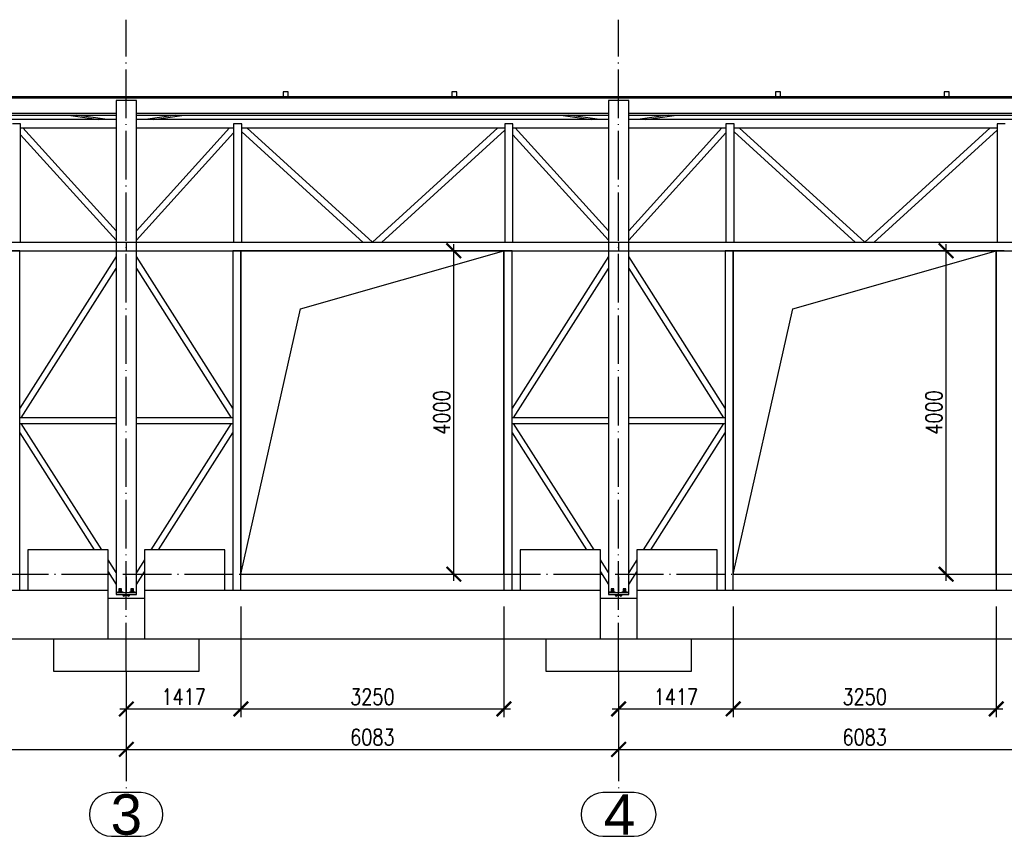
# Paper-space layout '_' of a CAD drawing. Header units: millimetres. Extents: x -84 to 662, y -65 to 409.
# Tile 6 of 8: x 348 to 469, y 158 to 259. Entities that reach past the tile are written whole.
import ezdxf

# ---------------------------------------------------------------- set-up
doc = ezdxf.new("R2010")
doc.units = ezdxf.units.MM
doc.linetypes.add('ACAD_ISO04W100', pattern=[30, 24, -3, 0, -3])
doc.layers.get('0').update_dxf_attribs({"linetype": 'CONTINUOUS'})
doc.layers.get('DEFPOINTS').update_dxf_attribs({"linetype": 'CONTINUOUS'})
doc.layers.add('0-AS', color=7, linetype='CONTINUOUS')
doc.styles.add('Arial', font='arial.ttf')
doc.styles.add('DIM', font='romans.shx', dxfattribs={"width": 0.8})
doc.dimstyles.new('DIM_100', dxfattribs={"dimtxt": 2, "dimasz": 1.8, "dimexe": 1, "dimexo": 2, "dimgap": 0.5, "dimtad": 1, "dimdec": 0, "dimlfac": 100, "dimzin": 12, "dimdsep": 46, "dimtxsty": 'DIM', "dimblk1": 'ARCHTICK', "dimblk2": 'ARCHTICK', "dimsah": 1, "dimcen": 1, "dimdle": 0.8, "dimclrd": 4, "dimclre": 4, "dimclrt": 3, "dimadec": 1, "dimazin": 0, "dimtfac": 1, "dimtdec": 0, "dimtmove": 0, "dimatfit": 3, "dimldrblk": 'ARCHTICK', "dimfxl": 0, "dimtolj": 1, "dimtzin": 0, "dimarcsym": 0})

# ---------------------------------------------------------------- blocks, each defined once
blk = doc.blocks.new('_ArchTick')
at = {"color": 0, "linetype": 'ByBlock', "const_width": 0.15}
blk.add_lwpolyline([(-0.5, -0.5), (0.5, 0.5)], dxfattribs=at)
blk = doc.blocks.new('*D112')
at = {"color": 4, "lineweight": -2}
for p, q in [((401.27, 190.03), (401.27, 231.63)), ((400.27, 230.83), (402.27, 230.83)), ((400.27, 190.83), (402.27, 190.83))]:
    blk.add_line(p, q, dxfattribs=at)
at = {"layer": 'DEFPOINTS', "color": 0}
for p in [(398.12, 230.83), (401.27, 230.83), (398.12, 190.83)]:
    blk.add_point(p, dxfattribs=at)
at = {"color": 4, "lineweight": -2, "xscale": 1.8, "yscale": 1.8, "zscale": 1.8}
for p, rotation in [((401.27, 230.83), 90), ((401.27, 190.83), 270)]:
    blk.add_blockref('_ArchTick', p, dxfattribs=dict(at, rotation=rotation))
at = {"color": 3, "insert": (399.77, 210.83), "char_height": 2, "attachment_point": 5, "rotation": 90, "style": 'DIM'}
blk.add_mtext('\\A1;4000', dxfattribs=at)
blk = doc.blocks.new('*D113')
at = {"color": 4, "lineweight": -2}
for p, q in [((462.1, 190.03), (462.1, 231.63)), ((461.1, 230.83), (463.1, 230.83)), ((461.1, 190.83), (463.1, 190.83))]:
    blk.add_line(p, q, dxfattribs=at)
at = {"layer": 'DEFPOINTS', "color": 0}
for p in [(458.95, 230.83), (462.1, 230.83), (458.95, 190.83)]:
    blk.add_point(p, dxfattribs=at)
at = {"color": 4, "lineweight": -2, "xscale": 1.8, "yscale": 1.8, "zscale": 1.8}
for p, rotation in [((462.1, 230.83), 90), ((462.1, 190.83), 270)]:
    blk.add_blockref('_ArchTick', p, dxfattribs=dict(at, rotation=rotation))
at = {"color": 3, "insert": (460.6, 210.83), "char_height": 2, "attachment_point": 5, "rotation": 90, "style": 'DIM'}
blk.add_mtext('\\A1;4000', dxfattribs=at)
blk = doc.blocks.new('*D120')
at = {"color": 4, "lineweight": -2}
for p, q in [((374.96, 186.83), (374.96, 173.18)), ((360, 174.18), (375.76, 174.18)), ((360.8, 174.84), (360.8, 173.18))]:
    blk.add_line(p, q, dxfattribs=at)
at = {"layer": 'DEFPOINTS', "color": 0}
for p in [(374.96, 188.83), (360.8, 176.84), (374.96, 174.18)]:
    blk.add_point(p, dxfattribs=at)
at = {"color": 4, "lineweight": -2, "xscale": 1.8, "yscale": 1.8, "zscale": 1.8, "rotation": 180}
blk.add_blockref('_ArchTick', (360.8, 174.18), dxfattribs=at)
at = {"color": 4, "lineweight": -2, "xscale": 1.8, "yscale": 1.8, "zscale": 1.8}
blk.add_blockref('_ArchTick', (374.96, 174.18), dxfattribs=at)
at = {"color": 3, "insert": (367.88, 175.68), "char_height": 2, "attachment_point": 5, "style": 'DIM'}
blk.add_mtext('\\A1;1417', dxfattribs=at)
blk = doc.blocks.new('*D121')
at = {"color": 4, "lineweight": -2}
for p, q in [((374.96, 186.83), (374.96, 173.18)), ((407.46, 186.83), (407.46, 173.18)), ((374.16, 174.18), (408.26, 174.18))]:
    blk.add_line(p, q, dxfattribs=at)
at = {"layer": 'DEFPOINTS', "color": 0}
for p in [(374.96, 188.83), (407.46, 188.83), (407.46, 174.18)]:
    blk.add_point(p, dxfattribs=at)
at = {"color": 4, "lineweight": -2, "xscale": 1.8, "yscale": 1.8, "zscale": 1.8, "rotation": 180}
blk.add_blockref('_ArchTick', (374.96, 174.18), dxfattribs=at)
at = {"color": 4, "lineweight": -2, "xscale": 1.8, "yscale": 1.8, "zscale": 1.8}
blk.add_blockref('_ArchTick', (407.46, 174.18), dxfattribs=at)
at = {"color": 3, "insert": (391.21, 175.68), "char_height": 2, "attachment_point": 5, "style": 'DIM'}
blk.add_mtext('\\A1;3250', dxfattribs=at)
blk = doc.blocks.new('*D122')
at = {"color": 4, "lineweight": -2}
for p, q in [((435.79, 186.83), (435.79, 173.18)), ((421.63, 175.77), (421.63, 173.18)), ((420.83, 174.18), (436.59, 174.18))]:
    blk.add_line(p, q, dxfattribs=at)
at = {"layer": 'DEFPOINTS', "color": 0}
for p in [(435.79, 188.83), (421.63, 177.77), (435.79, 174.18)]:
    blk.add_point(p, dxfattribs=at)
at = {"color": 4, "lineweight": -2, "xscale": 1.8, "yscale": 1.8, "zscale": 1.8, "rotation": 180}
blk.add_blockref('_ArchTick', (421.63, 174.18), dxfattribs=at)
at = {"color": 4, "lineweight": -2, "xscale": 1.8, "yscale": 1.8, "zscale": 1.8}
blk.add_blockref('_ArchTick', (435.79, 174.18), dxfattribs=at)
at = {"color": 3, "insert": (428.71, 175.68), "char_height": 2, "attachment_point": 5, "style": 'DIM'}
blk.add_mtext('\\A1;1417', dxfattribs=at)
blk = doc.blocks.new('*D123')
at = {"color": 4, "lineweight": -2}
for p, q in [((435.79, 186.83), (435.79, 173.18)), ((468.29, 186.83), (468.29, 173.18)), ((434.99, 174.18), (469.09, 174.18))]:
    blk.add_line(p, q, dxfattribs=at)
at = {"layer": 'DEFPOINTS', "color": 0}
for p in [(435.79, 188.83), (468.29, 188.83), (468.29, 174.18)]:
    blk.add_point(p, dxfattribs=at)
at = {"color": 4, "lineweight": -2, "xscale": 1.8, "yscale": 1.8, "zscale": 1.8, "rotation": 180}
blk.add_blockref('_ArchTick', (435.79, 174.18), dxfattribs=at)
at = {"color": 4, "lineweight": -2, "xscale": 1.8, "yscale": 1.8, "zscale": 1.8}
blk.add_blockref('_ArchTick', (468.29, 174.18), dxfattribs=at)
at = {"color": 3, "insert": (452.04, 175.68), "char_height": 2, "attachment_point": 5, "style": 'DIM'}
blk.add_mtext('\\A1;3250', dxfattribs=at)
blk = doc.blocks.new('*D134')
at = {"color": 4, "lineweight": -2}
for p, q in [((299.97, 175.3), (299.97, 168.18)), ((360.8, 174.84), (360.8, 168.18)), ((299.17, 169.18), (361.6, 169.18))]:
    blk.add_line(p, q, dxfattribs=at)
at = {"layer": 'DEFPOINTS', "color": 0}
for p in [(299.97, 177.3), (360.8, 176.84), (360.8, 169.18)]:
    blk.add_point(p, dxfattribs=at)
at = {"color": 4, "lineweight": -2, "xscale": 1.8, "yscale": 1.8, "zscale": 1.8, "rotation": 180}
blk.add_blockref('_ArchTick', (299.97, 169.18), dxfattribs=at)
at = {"color": 4, "lineweight": -2, "xscale": 1.8, "yscale": 1.8, "zscale": 1.8}
blk.add_blockref('_ArchTick', (360.8, 169.18), dxfattribs=at)
at = {"color": 3, "insert": (330.38, 170.68), "char_height": 2, "attachment_point": 5, "style": 'DIM'}
blk.add_mtext('\\A1;6083', dxfattribs=at)
blk = doc.blocks.new('*D135')
at = {"color": 4, "lineweight": -2}
for p, q in [((360.8, 174.84), (360.8, 168.18)), ((421.63, 174.84), (421.63, 168.18)), ((360, 169.18), (422.43, 169.18))]:
    blk.add_line(p, q, dxfattribs=at)
at = {"layer": 'DEFPOINTS', "color": 0}
for p in [(360.8, 176.84), (421.63, 176.84), (421.63, 169.18)]:
    blk.add_point(p, dxfattribs=at)
at = {"color": 4, "lineweight": -2, "xscale": 1.8, "yscale": 1.8, "zscale": 1.8, "rotation": 180}
blk.add_blockref('_ArchTick', (360.8, 169.18), dxfattribs=at)
at = {"color": 4, "lineweight": -2, "xscale": 1.8, "yscale": 1.8, "zscale": 1.8}
blk.add_blockref('_ArchTick', (421.63, 169.18), dxfattribs=at)
at = {"color": 3, "insert": (391.21, 170.68), "char_height": 2, "attachment_point": 5, "style": 'DIM'}
blk.add_mtext('\\A1;6083', dxfattribs=at)
blk = doc.blocks.new('*D136')
at = {"color": 4, "lineweight": -2}
for p, q in [((421.63, 174.84), (421.63, 168.18)), ((482.46, 175.03), (482.46, 168.18)), ((420.83, 169.18), (483.26, 169.18))]:
    blk.add_line(p, q, dxfattribs=at)
at = {"layer": 'DEFPOINTS', "color": 0}
for p in [(421.63, 176.84), (482.46, 177.03), (482.46, 169.18)]:
    blk.add_point(p, dxfattribs=at)
at = {"color": 4, "lineweight": -2, "xscale": 1.8, "yscale": 1.8, "zscale": 1.8, "rotation": 180}
blk.add_blockref('_ArchTick', (421.63, 169.18), dxfattribs=at)
at = {"color": 4, "lineweight": -2, "xscale": 1.8, "yscale": 1.8, "zscale": 1.8}
blk.add_blockref('_ArchTick', (482.46, 169.18), dxfattribs=at)
at = {"color": 3, "insert": (452.04, 170.68), "char_height": 2, "attachment_point": 5, "style": 'DIM'}
blk.add_mtext('\\A1;6083', dxfattribs=at)

psp = doc.layouts.new('_')

# ---------------------------------------------------------------- linework, layer by layer
at = {"color": 4}
for p, q in [((382.333, 223.639), (407.461, 230.831)), ((443.163, 223.639), (468.291, 230.831)), ((374.961, 190.831), (382.333, 223.639)), ((435.791, 190.831), (443.163, 223.639))]:
    psp.add_line(p, q, dxfattribs=at)
for points in [[(374.961, 190.831), (407.461, 190.831), (407.461, 230.831), (374.961, 230.831)], [(435.791, 190.831), (468.291, 190.831), (468.291, 230.831), (435.791, 230.831)]]:
    psp.add_lwpolyline(points, close=True, dxfattribs=at)
at = {"layer": '0-AS', "color": 1, "linetype": 'ACAD_ISO04W100', "ltscale": 0.25}
for p, q in [((360.796, 178.831), (360.796, 259.392)), ((421.626, 178.831), (421.626, 259.392)), ((193.187, 190.831), (662.4, 190.831)), ((360.796, 190.831), (360.796, 190.831)), ((421.626, 190.831), (421.626, 190.831)), ((360.796, 178.831), (360.796, 163.831)), ((421.626, 178.831), (421.626, 163.831))]:
    psp.add_line(p, q, dxfattribs=at)
at = {"layer": '0-AS', "color": 145, "linetype": 'Continuous', "ltscale": 0.25}
for p, q in [((605.116, 249.86), (238.136, 249.86)), ((605.116, 249.684), (238.136, 249.684)), ((380.796, 250.452), (380.196, 250.452)), ((380.196, 250.452), (380.196, 249.86)), ((380.796, 249.86), (380.796, 250.452)), ((401.626, 250.452), (401.026, 250.452)), ((401.026, 250.452), (401.026, 249.86)), ((401.626, 249.86), (401.626, 250.452)), ((441.626, 250.452), (441.026, 250.452)), ((441.026, 250.452), (441.026, 249.86)), ((441.626, 249.86), (441.626, 250.452)), ((462.456, 250.452), (461.856, 250.452)), ((461.856, 250.452), (461.856, 249.86)), ((462.456, 249.86), (462.456, 250.452)), ((359.546, 247.8), (301.216, 247.8)), ((359.546, 247.795), (301.216, 247.795)), ((301.216, 247.602), (359.546, 247.602)), ((359.546, 247.031), (301.216, 247.031)), ((353.647, 247.602), (357.409, 247.031)), ((358.427, 247.031), (354.665, 247.602)), ((420.376, 247.8), (362.046, 247.8)), ((420.376, 247.795), (362.046, 247.795)), ((362.046, 247.602), (420.376, 247.602)), ((420.376, 247.031), (362.046, 247.031)), ((366.927, 247.602), (363.165, 247.031)), ((364.183, 247.031), (367.945, 247.602)), ((414.477, 247.602), (418.239, 247.031)), ((419.257, 247.031), (415.495, 247.602)), ((481.206, 247.8), (422.876, 247.8)), ((481.206, 247.795), (422.876, 247.795)), ((422.876, 247.602), (481.206, 247.602)), ((481.206, 247.031), (422.876, 247.031)), ((427.757, 247.602), (423.995, 247.031)), ((425.013, 247.031), (428.775, 247.602)), ((347.731, 246.531), (346.731, 246.531)), ((347.731, 231.831), (347.731, 246.531)), ((347.731, 246.031), (359.546, 246.031)), ((359.546, 233.307), (348.023, 246.031)), ((362.046, 246.031), (374.061, 246.031)), ((373.569, 246.031), (362.046, 233.307)), ((375.061, 246.531), (374.061, 246.531)), ((374.061, 246.531), (374.061, 231.831)), ((375.061, 231.831), (375.061, 246.531)), ((375.061, 246.031), (407.561, 246.031)), ((391.211, 231.872), (375.702, 246.031)), ((406.72, 246.031), (391.211, 231.872)), ((408.561, 246.531), (407.561, 246.531)), ((407.561, 246.531), (407.561, 231.831)), ((408.561, 231.831), (408.561, 246.531)), ((408.561, 246.031), (420.376, 246.031)), ((420.376, 233.307), (408.853, 246.031)), ((434.399, 246.031), (422.876, 233.307)), ((422.876, 246.031), (434.891, 246.031)), ((435.891, 246.531), (434.891, 246.531)), ((434.891, 246.531), (434.891, 231.831)), ((435.891, 231.831), (435.891, 246.531)), ((435.891, 246.031), (468.391, 246.031)), ((452.041, 231.872), (436.532, 246.031)), ((467.55, 246.031), (452.041, 231.872)), ((469.391, 246.531), (468.391, 246.531)), ((468.391, 246.531), (468.391, 231.831)), ((347.731, 245.162), (359.546, 232.115)), ((362.046, 232.115), (374.061, 245.383)), ((375.061, 245.532), (390.07, 231.831)), ((392.352, 231.831), (407.561, 245.715)), ((408.561, 245.162), (420.376, 232.115)), ((422.876, 232.115), (434.891, 245.383)), ((435.891, 245.532), (450.9, 231.831)), ((453.182, 231.831), (468.391, 245.715)), ((360.796, 231.831), (299.966, 231.831)), ((360.796, 231.831), (360.796, 230.831)), ((421.626, 231.831), (360.796, 231.831)), ((360.796, 231.831), (360.796, 230.831)), ((391.211, 231.872), (391.165, 231.831)), ((391.257, 231.831), (391.211, 231.872)), ((421.626, 231.831), (421.626, 230.831)), ((482.456, 231.831), (421.626, 231.831)), ((421.626, 231.831), (421.626, 230.831)), ((452.041, 231.872), (451.995, 231.831)), ((452.087, 231.831), (452.041, 231.872)), ((299.966, 230.831), (360.796, 230.831)), ((347.631, 230.831), (346.631, 230.831)), ((347.631, 188.831), (347.631, 230.831)), ((359.546, 230.109), (347.631, 211.363)), ((360.796, 230.831), (421.626, 230.831)), ((373.961, 211.363), (362.046, 230.109)), ((374.961, 230.831), (373.961, 230.831)), ((373.961, 230.831), (373.961, 188.831)), ((374.961, 188.831), (374.961, 230.831)), ((408.461, 230.831), (407.461, 230.831)), ((407.461, 230.831), (407.461, 188.831)), ((408.461, 188.831), (408.461, 230.831)), ((420.376, 230.109), (408.461, 211.363)), ((421.626, 230.831), (482.456, 230.831)), ((434.791, 211.363), (422.876, 230.109)), ((435.791, 230.831), (434.791, 230.831)), ((434.791, 230.831), (434.791, 188.831)), ((435.791, 188.831), (435.791, 230.831)), ((469.291, 230.831), (468.291, 230.831)), ((468.291, 230.831), (468.291, 188.831)), ((347.827, 210.181), (359.546, 228.618)), ((362.046, 228.618), (373.765, 210.181)), ((408.657, 210.181), (420.376, 228.618)), ((422.876, 228.618), (434.595, 210.181)), ((359.546, 210.181), (347.631, 210.181)), ((347.631, 209.481), (359.546, 209.481)), ((357.774, 193.831), (347.827, 209.481)), ((373.961, 210.181), (362.046, 210.181)), ((362.046, 209.481), (373.961, 209.481)), ((373.765, 209.481), (363.818, 193.831)), ((420.376, 210.181), (408.461, 210.181)), ((408.461, 209.481), (420.376, 209.481)), ((418.604, 193.831), (408.657, 209.481)), ((434.791, 210.181), (422.876, 210.181)), ((422.876, 209.481), (434.791, 209.481)), ((434.595, 209.481), (424.648, 193.831)), ((347.631, 208.298), (356.826, 193.831)), ((364.766, 193.831), (373.961, 208.298)), ((408.461, 208.298), (417.656, 193.831)), ((425.596, 193.831), (434.791, 208.298)), ((359.546, 191.043), (358.546, 192.616)), ((363.046, 192.616), (362.046, 191.043)), ((420.376, 191.043), (419.376, 192.616)), ((423.876, 192.616), (422.876, 191.043)), ((358.546, 191.125), (359.546, 189.552)), ((362.046, 189.552), (363.046, 191.125)), ((419.376, 191.125), (420.376, 189.552)), ((422.876, 189.552), (423.876, 191.125)), ((360.322, 188.331), (360.458, 188.116)), ((360.458, 188.116), (360.796, 188.331)), ((360.796, 188.331), (361.134, 188.116)), ((361.134, 188.116), (361.27, 188.331)), ((421.152, 188.331), (421.288, 188.116)), ((421.288, 188.116), (421.626, 188.331)), ((421.626, 188.331), (421.964, 188.116)), ((421.964, 188.116), (422.1, 188.331))]:
    psp.add_line(p, q, dxfattribs=at)
at = {"layer": '0-AS', "color": 30, "linetype": 'Continuous', "ltscale": 0.25}
for p, q in [((362.046, 249.396), (359.546, 249.396)), ((359.546, 249.396), (359.546, 188.531)), ((362.046, 188.531), (362.046, 249.396)), ((422.876, 249.396), (420.376, 249.396)), ((420.376, 249.396), (420.376, 188.531)), ((422.876, 188.531), (422.876, 249.396)), ((360.846, 190.531), (360.746, 190.531)), ((360.746, 190.531), (360.746, 189.031)), ((360.846, 189.031), (360.846, 190.531)), ((421.676, 190.531), (421.576, 190.531)), ((421.576, 190.531), (421.576, 189.031)), ((421.676, 189.031), (421.676, 190.531)), ((360.396, 188.631), (359.696, 188.631)), ((359.696, 188.631), (359.696, 188.531)), ((360.396, 188.531), (360.396, 188.631)), ((360.746, 189.031), (360.846, 189.031)), ((360.746, 189.031), (360.746, 188.531)), ((360.846, 188.531), (360.846, 189.031)), ((361.896, 188.631), (361.196, 188.631)), ((361.196, 188.631), (361.196, 188.531)), ((361.896, 188.531), (361.896, 188.631)), ((421.226, 188.631), (420.526, 188.631)), ((420.526, 188.631), (420.526, 188.531)), ((421.226, 188.531), (421.226, 188.631)), ((421.576, 189.031), (421.676, 189.031)), ((421.576, 189.031), (421.576, 188.531)), ((421.676, 188.531), (421.676, 189.031)), ((422.726, 188.631), (422.026, 188.631)), ((422.026, 188.631), (422.026, 188.531)), ((422.726, 188.531), (422.726, 188.631)), ((362.046, 188.531), (359.546, 188.531)), ((359.546, 188.531), (359.546, 188.331)), ((359.546, 188.331), (362.046, 188.331)), ((360.846, 188.531), (360.746, 188.531)), ((362.046, 188.331), (362.046, 188.531)), ((422.876, 188.531), (420.376, 188.531)), ((420.376, 188.531), (420.376, 188.331)), ((420.376, 188.331), (422.876, 188.331)), ((421.676, 188.531), (421.576, 188.531)), ((422.876, 188.331), (422.876, 188.531))]:
    psp.add_line(p, q, dxfattribs=at)
at = {"layer": '0-AS', "color": 3, "linetype": 'Continuous', "ltscale": 0.25}
for p, q in [((358.546, 193.831), (348.631, 193.831)), ((348.631, 193.831), (348.631, 188.831)), ((358.546, 188.831), (358.546, 193.831)), ((372.961, 193.831), (363.046, 193.831)), ((363.046, 193.831), (363.046, 188.831)), ((372.961, 188.831), (372.961, 193.831)), ((419.376, 193.831), (409.461, 193.831)), ((409.461, 193.831), (409.461, 188.831)), ((419.376, 188.831), (419.376, 193.831)), ((433.791, 193.831), (423.876, 193.831)), ((423.876, 193.831), (423.876, 188.831)), ((433.791, 188.831), (433.791, 193.831)), ((358.546, 188.831), (302.216, 188.831)), ((358.546, 188.831), (348.631, 188.831)), ((358.546, 187.831), (358.546, 188.831)), ((419.376, 188.831), (363.046, 188.831)), ((363.046, 188.831), (363.046, 187.831)), ((372.961, 188.831), (363.046, 188.831)), ((419.376, 188.831), (409.461, 188.831)), ((419.376, 187.831), (419.376, 188.831)), ((480.206, 188.831), (423.876, 188.831)), ((423.876, 188.831), (423.876, 187.831)), ((433.791, 188.831), (423.876, 188.831)), ((363.046, 187.831), (358.546, 187.831)), ((358.546, 182.831), (358.546, 187.831)), ((363.046, 187.831), (363.046, 182.831)), ((423.876, 187.831), (419.376, 187.831)), ((419.376, 182.831), (419.376, 187.831)), ((423.876, 187.831), (423.876, 182.831)), ((308.966, 182.831), (351.796, 182.831)), ((351.796, 182.831), (369.796, 182.831)), ((351.796, 182.831), (351.796, 178.831)), ((369.796, 182.831), (412.626, 182.831)), ((369.796, 178.831), (369.796, 182.831)), ((412.626, 182.831), (430.626, 182.831)), ((412.626, 182.831), (412.626, 178.831)), ((430.626, 182.831), (473.456, 182.831)), ((430.626, 178.831), (430.626, 182.831)), ((351.796, 178.831), (369.796, 178.831)), ((412.626, 178.831), (430.626, 178.831))]:
    psp.add_line(p, q, dxfattribs=at)
at = {"layer": '0-AS', "color": 7, "linetype": 'Continuous', "ltscale": 0.25}
for p, q in [((359.886, 188.661), (359.861, 188.661)), ((359.861, 188.661), (359.861, 188.631)), ((359.964, 189.021), (359.881, 189.021)), ((359.881, 189.021), (359.881, 188.841)), ((359.964, 188.841), (359.881, 188.841)), ((359.964, 188.841), (359.881, 188.841)), ((359.881, 188.841), (359.881, 188.661)), ((359.954, 188.661), (359.886, 188.661)), ((359.886, 188.631), (359.886, 188.661)), ((360.046, 188.661), (359.954, 188.661)), ((359.954, 188.661), (359.954, 188.631)), ((360.128, 189.021), (359.964, 189.021)), ((359.964, 188.841), (359.964, 189.021)), ((360.046, 188.841), (359.964, 188.841)), ((360.128, 188.841), (359.964, 188.841)), ((359.964, 188.661), (359.964, 188.841)), ((360.128, 188.841), (360.046, 188.841)), ((360.139, 188.661), (360.046, 188.661)), ((360.046, 188.631), (360.046, 188.661)), ((360.211, 189.021), (360.128, 189.021)), ((360.128, 188.841), (360.128, 189.021)), ((360.211, 188.841), (360.128, 188.841)), ((360.211, 188.841), (360.128, 188.841)), ((360.128, 188.661), (360.128, 188.841)), ((360.206, 188.661), (360.139, 188.661)), ((360.139, 188.631), (360.139, 188.661)), ((360.231, 188.661), (360.206, 188.661)), ((360.206, 188.631), (360.206, 188.661)), ((360.211, 188.841), (360.211, 189.021)), ((360.211, 188.661), (360.211, 188.841)), ((360.231, 188.631), (360.231, 188.661)), ((361.386, 188.661), (361.361, 188.661)), ((361.361, 188.661), (361.361, 188.631)), ((361.464, 189.021), (361.381, 189.021)), ((361.381, 189.021), (361.381, 188.841)), ((361.464, 188.841), (361.381, 188.841)), ((361.464, 188.841), (361.381, 188.841)), ((361.381, 188.841), (361.381, 188.661)), ((361.454, 188.661), (361.386, 188.661)), ((361.386, 188.631), (361.386, 188.661)), ((361.546, 188.661), (361.454, 188.661)), ((361.454, 188.661), (361.454, 188.631)), ((361.628, 189.021), (361.464, 189.021)), ((361.464, 188.841), (361.464, 189.021)), ((361.546, 188.841), (361.464, 188.841)), ((361.628, 188.841), (361.464, 188.841)), ((361.464, 188.661), (361.464, 188.841)), ((361.628, 188.841), (361.546, 188.841)), ((361.639, 188.661), (361.546, 188.661)), ((361.546, 188.631), (361.546, 188.661)), ((361.711, 189.021), (361.628, 189.021)), ((361.628, 188.841), (361.628, 189.021)), ((361.711, 188.841), (361.628, 188.841)), ((361.711, 188.841), (361.628, 188.841)), ((361.628, 188.661), (361.628, 188.841)), ((361.706, 188.661), (361.639, 188.661)), ((361.639, 188.631), (361.639, 188.661)), ((361.731, 188.661), (361.706, 188.661)), ((361.706, 188.631), (361.706, 188.661)), ((361.711, 188.841), (361.711, 189.021)), ((361.711, 188.661), (361.711, 188.841)), ((361.731, 188.631), (361.731, 188.661)), ((420.716, 188.661), (420.691, 188.661)), ((420.691, 188.661), (420.691, 188.631)), ((420.794, 189.021), (420.711, 189.021)), ((420.711, 189.021), (420.711, 188.841)), ((420.794, 188.841), (420.711, 188.841)), ((420.794, 188.841), (420.711, 188.841)), ((420.711, 188.841), (420.711, 188.661)), ((420.784, 188.661), (420.716, 188.661)), ((420.716, 188.631), (420.716, 188.661)), ((420.876, 188.661), (420.784, 188.661)), ((420.784, 188.661), (420.784, 188.631)), ((420.958, 189.021), (420.794, 189.021)), ((420.794, 188.841), (420.794, 189.021)), ((420.876, 188.841), (420.794, 188.841)), ((420.958, 188.841), (420.794, 188.841)), ((420.794, 188.661), (420.794, 188.841)), ((420.958, 188.841), (420.876, 188.841)), ((420.969, 188.661), (420.876, 188.661)), ((420.876, 188.631), (420.876, 188.661)), ((421.041, 189.021), (420.958, 189.021)), ((420.958, 188.841), (420.958, 189.021)), ((421.041, 188.841), (420.958, 188.841)), ((421.041, 188.841), (420.958, 188.841)), ((420.958, 188.661), (420.958, 188.841)), ((421.036, 188.661), (420.969, 188.661)), ((420.969, 188.631), (420.969, 188.661)), ((421.061, 188.661), (421.036, 188.661)), ((421.036, 188.631), (421.036, 188.661)), ((421.041, 188.841), (421.041, 189.021)), ((421.041, 188.661), (421.041, 188.841)), ((421.061, 188.631), (421.061, 188.661)), ((422.216, 188.661), (422.191, 188.661)), ((422.191, 188.661), (422.191, 188.631)), ((422.294, 189.021), (422.211, 189.021)), ((422.211, 189.021), (422.211, 188.841)), ((422.294, 188.841), (422.211, 188.841)), ((422.294, 188.841), (422.211, 188.841)), ((422.211, 188.841), (422.211, 188.661)), ((422.284, 188.661), (422.216, 188.661)), ((422.216, 188.631), (422.216, 188.661)), ((422.376, 188.661), (422.284, 188.661)), ((422.284, 188.661), (422.284, 188.631)), ((422.458, 189.021), (422.294, 189.021)), ((422.294, 188.841), (422.294, 189.021)), ((422.376, 188.841), (422.294, 188.841)), ((422.458, 188.841), (422.294, 188.841)), ((422.294, 188.661), (422.294, 188.841)), ((422.458, 188.841), (422.376, 188.841)), ((422.469, 188.661), (422.376, 188.661)), ((422.376, 188.631), (422.376, 188.661)), ((422.541, 189.021), (422.458, 189.021)), ((422.458, 188.841), (422.458, 189.021)), ((422.541, 188.841), (422.458, 188.841)), ((422.541, 188.841), (422.458, 188.841)), ((422.458, 188.661), (422.458, 188.841)), ((422.536, 188.661), (422.469, 188.661)), ((422.469, 188.631), (422.469, 188.661)), ((422.561, 188.661), (422.536, 188.661)), ((422.536, 188.631), (422.536, 188.661)), ((422.541, 188.841), (422.541, 189.021)), ((422.541, 188.661), (422.541, 188.841)), ((422.561, 188.631), (422.561, 188.661))]:
    psp.add_line(p, q, dxfattribs=at)
at = {"layer": '0-AS', "color": 2, "linetype": 'Continuous', "ltscale": 0.25}
for p, q in [((362.633, 163.831), (358.959, 163.831)), ((423.555, 163.831), (419.697, 163.831)), ((358.959, 158.431), (362.633, 158.431)), ((419.697, 158.431), (423.555, 158.431))]:
    psp.add_line(p, q, dxfattribs=at)
for centre, start, end in [((358.959, 161.131), 90, 270), ((362.633, 161.131), 270, 90), ((419.697, 161.131), 90, 270), ((423.555, 161.131), 270, 90)]:
    psp.add_arc(centre, 2.7, start, end, dxfattribs=at)

# ---------------------------------------------------------------- texts
at = {"layer": '0-AS', "color": 2, "style": 'Arial'}
for s, p in [('3', (358.866, 158.631)), ('4', (419.808, 158.631))]:
    psp.add_text(s, height=5, dxfattribs=at).set_placement(p)

# ---------------------------------------------------------------- dimensions: what is measured, and where the dimension line sits
at = {"color": 4}
for base, p1, p2, picture, middle in [((401.269, 230.831), (398.121, 190.831), (398.121, 230.831), '*D112', (399.769, 210.831)), ((462.099, 230.831), (458.951, 190.831), (458.951, 230.831), '*D113', (460.599, 210.831))]:
    dim = psp.add_linear_dim(base=base, p1=p1, p2=p2, angle=90, dimstyle='DIM_100', override={"dimfxlon": 1}, dxfattribs=at)
    dim.commit()
    dim.dimension.update_dxf_attribs({"geometry": picture, "text_midpoint": middle})
for base, p1, p2, picture, middle in [((374.96102, 174.17507), (360.79601, 176.83826), (374.96102, 188.83058), '*D120', (367.87852, 175.67507)), ((435.79102, 174.17507), (421.62601, 177.77342), (435.79102, 188.83058), '*D122', (428.70852, 175.67507))]:
    dim = psp.add_linear_dim(base=base, p1=p1, p2=p2, dimstyle='DIM_100', dxfattribs=at)
    dim.commit()
    dim.dimension.update_dxf_attribs({"geometry": picture, "text_midpoint": middle})
for base, p1, p2, picture, middle in [((407.461, 174.175), (374.961, 188.831), (407.461, 188.831), '*D121', (391.211, 175.675)), ((468.291, 174.175), (435.791, 188.831), (468.291, 188.831), '*D123', (452.041, 175.675)), ((360.796, 169.175), (299.966, 177.301), (360.796, 176.838), '*D134', (330.381, 170.675)), ((421.626, 169.175), (360.796, 176.838), (421.626, 176.838), '*D135', (391.211, 170.675)), ((482.456, 169.175), (421.626, 176.838), (482.456, 177.028), '*D136', (452.041, 170.675))]:
    dim = psp.add_linear_dim(base=base, p1=p1, p2=p2, dimstyle='DIM_100', override={"dimtmove": 1}, dxfattribs=at)
    dim.commit()
    dim.dimension.update_dxf_attribs({"geometry": picture, "text_midpoint": middle})

doc.saveas('drawing.dxf')
